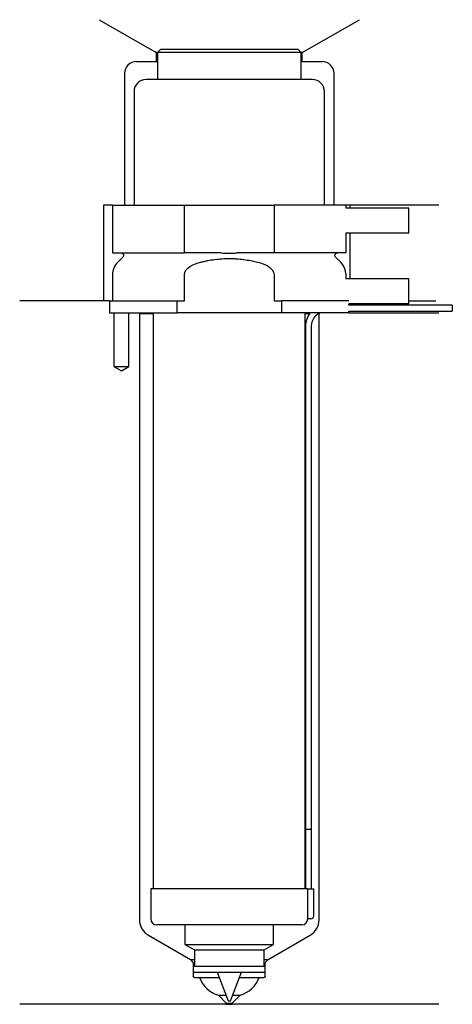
# Model space of a CAD drawing. Header units: inches. Extents: x 33 to 105, y 236 to 401.
import ezdxf

# ---------------------------------------------------------------- set-up
doc = ezdxf.new("R2010")
doc.units = ezdxf.units.IN
for name, color, linetype in [('201', 7, 'Continuous'), ('30', 7, 'Continuous'), ('32', 7, 'Continuous')]:
    doc.layers.add(name, color=color, linetype=linetype)

msp = doc.modelspace()

# ---------------------------------------------------------------- linework, layer by layer
at = {"layer": '201', "color": 113}
for p, q in [((46.4, 401.03), (55.92, 395.53)), ((80.32, 395.53), (89.85, 401.03)), ((55.92, 395.53), (55.92, 394.03)), ((56.12, 395.53), (55.92, 395.53)), ((80.32, 395.53), (80.12, 395.53)), ((80.32, 394.03), (80.32, 395.53)), ((52.62, 394.03), (55.92, 394.03)), ((55.92, 394.03), (56.12, 394.03)), ((80.12, 394.03), (80.32, 394.03)), ((80.32, 394.03), (83.62, 394.03)), ((50.62, 392.03), (50.62, 370.03)), ((85.62, 370.03), (85.62, 392.03)), ((48.62, 370.03), (47.12, 370.03)), ((47.12, 370.03), (47.12, 354.03)), ((103.12, 370.03), (87.62, 370.03)), ((88.25, 370.03), (88.25, 369.53)), ((88.25, 365.33), (88.25, 357.73)), ((48.12, 354.03), (33.12, 354.03)), ((47.12, 354.03), (33.12, 354.03)), ((48.12, 354.03), (48.12, 352.03)), ((98.12, 354.03), (102.6, 354.03)), ((98.12, 354.03), (102.6, 354.03)), ((48.87, 352.03), (48.87, 343.03)), ((51.37, 343.03), (51.37, 352.03)), ((53.02, 352.03), (53.12, 351.93)), ((53.12, 351.93), (53.12, 250.58)), ((53.12, 351.93), (55.42, 351.93)), ((80.82, 351.93), (81.57, 351.93)), ((83.02, 351.93), (83.12, 351.93)), ((83.12, 351.93), (83.22, 352.03)), ((83.12, 250.58), (83.12, 351.93)), ((88.12, 352.03), (103.12, 352.03)), ((48.87, 343.03), (50.12, 342.31)), ((50.12, 342.31), (51.37, 343.03)), ((54.62, 247.99), (61.62, 243.95)), ((74.63, 243.95), (81.62, 247.99)), ((61.62, 243.95), (62, 243.56)), ((61.62, 243.95), (62.32, 243.95)), ((73.93, 243.95), (74.63, 243.95)), ((74.24, 243.56), (74.63, 243.95)), ((62.12, 243.28), (62.12, 241.15)), ((74.13, 241.15), (74.13, 243.28)), ((62.32, 240.95), (63.12, 240.95)), ((63.12, 240.95), (66.43, 240.95)), ((69.81, 240.95), (73.12, 240.95)), ((73.12, 240.95), (73.93, 240.95)), ((66.32, 237.95), (67.57, 237.95)), ((66.32, 237.95), (67.62, 236.65)), ((68.62, 236.65), (69.92, 237.95)), ((68.67, 237.95), (69.92, 237.95)), ((67.62, 236.45), (33.12, 236.45)), ((67.62, 236.65), (68.62, 236.65)), ((67.62, 236.65), (67.62, 236.45)), ((67.62, 236.45), (68.62, 236.45)), ((68.62, 236.45), (68.62, 236.65)), ((103.12, 236.45), (68.62, 236.45))]:
    msp.add_line(p, q, dxfattribs=at)
for centre, radius, start, end in [((52.62, 392.03), 2, 90, 180), ((83.62, 392.03), 2, 0, 90), ((56.12, 250.58), 3, 180, 240), ((80.12, 250.58), 3, 300, 360), ((67.8, 242.73), 5, 200.8308, 252.8644), ((68.45, 242.73), 5, 287.1356, 339.1692)]:
    msp.add_arc(centre, radius, start, end, dxfattribs=at)
at = {"layer": '201', "color": 113, "extrusion": (0, 0, -1)}
for centre, radius, start, end in [((-61.72, 243.28), 0.4, 135, 180), ((-74.53, 243.28), 0.4, 0, 45), ((-62.32, 241.15), 0.2, -90, 0), ((-73.93, 241.15), 0.2, 180, 270)]:
    msp.add_arc(centre, radius, start, end, dxfattribs=at)
at = {"layer": '30', "color": 113}
for p, q in [((56.62, 396.03), (56.12, 395.53)), ((56.12, 395.53), (56.12, 391.03)), ((80.12, 395.53), (56.12, 395.53)), ((79.62, 396.03), (56.62, 396.03)), ((80.12, 395.53), (79.62, 396.03)), ((80.12, 391.03), (80.12, 395.53)), ((82.02, 391.03), (54.22, 391.03)), ((52.22, 389.03), (52.22, 370.03)), ((84.02, 370.03), (84.02, 389.03)), ((48.62, 370.03), (48.62, 362.03)), ((48.62, 370.03), (60.62, 370.03)), ((60.62, 362.03), (60.62, 370.03)), ((60.62, 370.03), (75.62, 370.03)), ((75.62, 370.03), (75.62, 362.03)), ((87.62, 370.03), (75.62, 370.03)), ((87.62, 369.53), (87.62, 370.03)), ((87.62, 362.03), (87.62, 365.33)), ((48.62, 362.03), (60.62, 362.03)), ((50.36, 361.34), (49.5, 360.49)), ((66.78, 362.03), (60.62, 362.03)), ((75.62, 362.03), (69.46, 362.03)), ((87.62, 362.03), (75.62, 362.03)), ((86.74, 360.49), (85.89, 361.34)), ((48.62, 358.37), (48.62, 354.03)), ((60.62, 354.03), (60.62, 358.37)), ((75.62, 358.37), (75.62, 354.03)), ((87.62, 357.73), (87.62, 358.37)), ((48.12, 354.03), (48.12, 352.03)), ((48.12, 354.03), (59.4, 354.03)), ((59.4, 352.03), (59.4, 354.03)), ((59.4, 354.03), (60.62, 354.03)), ((75.62, 354.03), (76.84, 354.03)), ((76.84, 354.03), (76.84, 352.03)), ((88.08, 354.03), (76.84, 354.03)), ((88.12, 353.33), (88.12, 353.53)), ((105.37, 353.33), (88.12, 353.33)), ((88.12, 352.03), (88.12, 352.33)), ((88.12, 352.33), (105.37, 352.33)), ((105.37, 353.33), (105.37, 352.33)), ((48.12, 352.03), (59.4, 352.03)), ((48.87, 352.03), (48.87, 343.03)), ((51.37, 343.03), (51.37, 352.03)), ((55.42, 352.03), (55.42, 255.73)), ((76.84, 352.03), (59.4, 352.03)), ((88.12, 352.03), (76.84, 352.03)), ((80.82, 255.73), (80.82, 352.03)), ((80.87, 349.83), (80.87, 265.73)), ((81.87, 265.73), (81.87, 349.83)), ((48.87, 343.03), (51.37, 343.03)), ((80.87, 265.73), (81.87, 265.73)), ((80.87, 265.73), (80.87, 255.73)), ((80.87, 265.73), (81.87, 265.73)), ((81.87, 255.73), (81.87, 265.73)), ((81.2, 255.73), (55.02, 255.73)), ((55.02, 255.73), (55.02, 250.73)), ((81.2, 255.73), (81.2, 251.23)), ((81.2, 255.73), (82.22, 255.73)), ((82.22, 251.23), (82.22, 255.73)), ((81.72, 250.73), (81.22, 250.73)), ((80.22, 249.73), (56.02, 249.73)), ((60.72, 249.73), (60.72, 246.45)), ((75.52, 246.45), (75.52, 249.73)), ((60.72, 246.45), (75.52, 246.45)), ((60.72, 246.45), (62.32, 245.53)), ((62.32, 245.53), (62.32, 242.83)), ((62.32, 245.53), (73.93, 245.53)), ((73.93, 245.53), (75.52, 246.45)), ((73.93, 242.83), (73.93, 245.53)), ((62.12, 242.83), (74.13, 242.83)), ((62.12, 242.83), (62.12, 241.83)), ((74.13, 241.83), (74.13, 242.83)), ((62.12, 241.83), (74.13, 241.83)), ((66.1, 241.83), (67.92, 237.03)), ((68.32, 237.03), (70.15, 241.83)), ((67.92, 237.03), (68.32, 237.03))]:
    msp.add_line(p, q, dxfattribs=at)
for centre, radius, start, end in [((54.22, 389.03), 2, 90, 180), ((82.02, 389.03), 2, 0, 90), ((51.62, 358.37), 3, 135, 180), ((84.62, 358.37), 3, 0, 45), ((84.37, 349.83), 3.5, 141.0539, 180), ((56.02, 250.73), 1, 180, 270), ((80.22, 250.73), 1, -90, 0), ((81.72, 251.23), 0.5, -90, 0)]:
    msp.add_arc(centre, radius, start, end, dxfattribs=at)
at = {"layer": '30', "color": 113, "extrusion": (0, 0, -1)}
for centre, radius, start, end in [((-50.07, 361.63), 0.4, 90, 225), ((-86.17, 361.63), 0.4, -45, 90), ((-84.37, 349.83), 2.5, 0, 61.6416)]:
    msp.add_arc(centre, radius, start, end, dxfattribs=at)
at = {"layer": '30', "color": 113}
for points, knots in [([(60.62, 358.37), (60.62, 358.99), (61.12, 359.49), (62.17, 360.14), (62.76, 360.34), (63.35, 360.49)], [0, 0, 0, 0, 0.5, 0.5, 1, 1, 1, 1]), ([(63.35, 360.49), (63.55, 360.54), (63.74, 360.59), (64.14, 360.68), (64.34, 360.72), (64.93, 360.83), (65.32, 360.9), (66.52, 361.06), (67.32, 361.11), (68.32, 361.11), (68.53, 361.11), (68.93, 361.09), (69.13, 361.08), (69.74, 361.04), (70.14, 361), (71.33, 360.84), (72.12, 360.69), (72.89, 360.49)], [0, 0, 0, 0, 0.0625, 0.0625, 0.125, 0.125, 0.25, 0.25, 0.5, 0.5, 0.5625, 0.5625, 0.625, 0.625, 0.75, 0.75, 1, 1, 1, 1]), ([(66.78, 362.03), (67.23, 362.03), (67.67, 362.02), (68.23, 362.02), (68.34, 362.02), (68.57, 362.02), (68.68, 362.02), (69.02, 362.03), (69.24, 362.03), (69.46, 362.03)], [0, 0, 0, 0, 0.5, 0.5, 0.625, 0.625, 0.75, 0.75, 1, 1, 1, 1]), ([(72.89, 360.49), (73.49, 360.34), (74.07, 360.14), (75.12, 359.49), (75.62, 358.98), (75.62, 358.37)], [0, 0, 0, 0, 0.5, 0.5, 1, 1, 1, 1]), ([(81.2, 251.23), (81.2, 251.17), (81.2, 251.12), (81.2, 251.01), (81.2, 250.96), (81.2, 250.87), (81.21, 250.84), (81.21, 250.78), (81.21, 250.76), (81.21, 250.74), (81.22, 250.73), (81.22, 250.73)], [0, 0, 0, 0, 0.208202, 0.208202, 0.416635, 0.416635, 0.625338, 0.625338, 0.835614, 0.835614, 1, 1, 1, 1])]:
    msp.add_open_spline(points, degree=3, knots=knots, dxfattribs=at)
at = {"layer": '32', "color": 113}
for p, q in [((98.12, 369.53), (87.58, 369.53)), ((98.12, 365.33), (98.12, 369.53)), ((98.12, 365.33), (87.58, 365.33)), ((98.12, 357.73), (87.58, 357.73)), ((98.12, 353.53), (98.12, 357.73)), ((98.12, 353.53), (88.08, 353.53))]:
    msp.add_line(p, q, dxfattribs=at)

doc.saveas('drawing.dxf')
